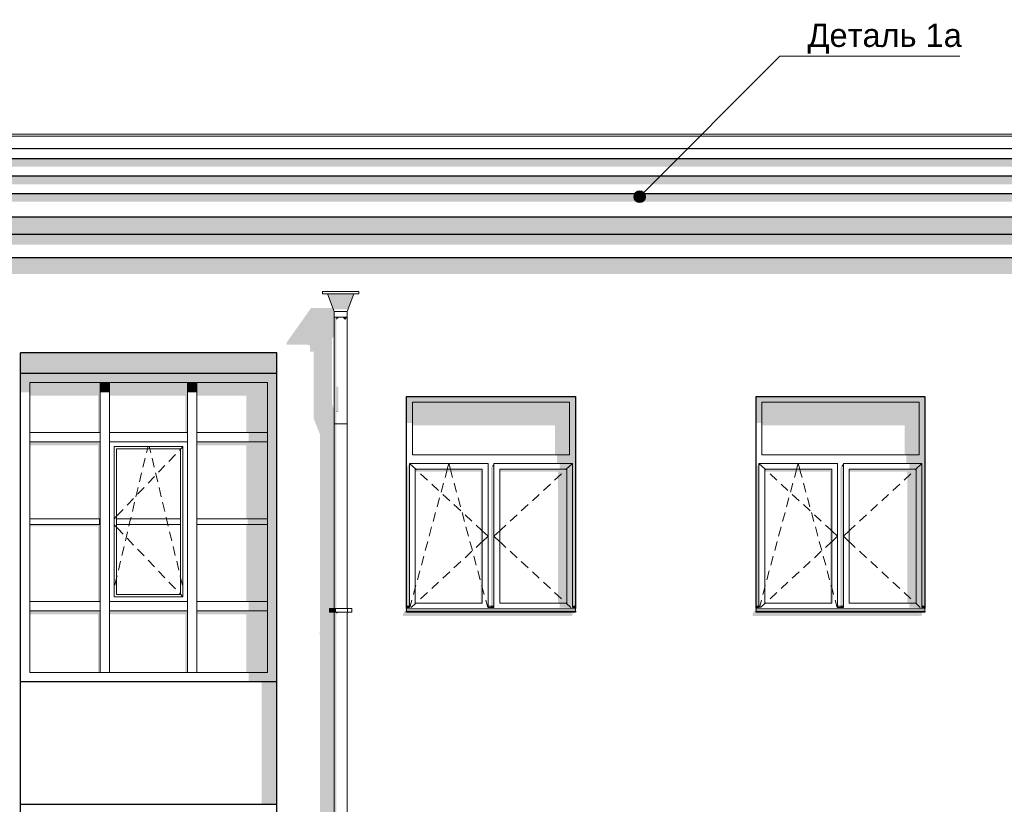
# Model space of a CAD drawing. Header units: millimetres. Extents: x -95523 to 190468, y -7401 to 17692.
# Tile 58 of 139: x -11184 to -2730, y 6750 to 13483. Entities that reach past the tile are written whole.
import ezdxf

# ---------------------------------------------------------------- set-up
doc = ezdxf.new("R2010")
doc.units = ezdxf.units.MM
doc.header["$MEASUREMENT"] = 0
doc.set_wipeout_variables(frame=1)
doc.linetypes.add('Wipeout_Contour', pattern=[1000, 0, -1000])
for name, color, linetype, lineweight in [('Р_Фасад в осях 1-24_2_1 Молдинги_Ном._пера__2', 8, 'Continuous', 15), ('Р_Фасад в осях 1-24_2_1 Молдинги_Ном._пера__21', 7, 'Continuous', 30), ('Р_Фасад в осях 1-24_2_Аннотация - Выносная Надпись.Фасад фрагмент_Ном._пера__1', 7, 'Continuous', 15), ('Р_Фасад в осях 1-24_2_Конструктив - Навесные Стены_Ном._пера__1', 7, 'Continuous', 15), ('Р_Фасад в осях 1-24_2_Конструктив - Навесные Стены_Ном._пера__2', 8, 'Continuous', 15), ('Р_Фасад в осях 1-24_2_Конструктив - Стены Несущие_Ном._пера__1', 7, 'Continuous', 15), ('Р_Фасад в осях 1-24_2_Конструктив - Стены Несущие_Ном._пера__2', 8, 'Continuous', 15), ('Р_Фасад в осях 1-24_2_Конструктив - Стены Несущие_Ном._пера__21', 7, 'Continuous', 30), ('Р_Фасад в осях 1-24_2_Новый_1 ВОДОСТОК_Ном._пера__141', 7, 'Continuous', 20), ('Р_Фасад в осях 1-24_2_Новый_1 ВОДОСТОК_Ном._пера__2', 8, 'Continuous', 15), ('Р_Фасад в осях 1-24_2_Новый_1_Конструктив-парапет_Ном._пера__2', 8, 'Continuous', 15), ('Р_Фасад в осях 1-24_2_Новый_1_Конструктив-парапет_Ном._пера__21', 7, 'Continuous', 30), ('Р_Фасад в осях 1-24_2_Новый_Фартук парапета_Ном._пера__1', 7, 'Continuous', 15), ('Р_Фасад в осях 1-24_2_Фартук парапета_Ном._пера__1', 7, 'Continuous', 15)]:
    doc.layers.add(name, color=color, linetype=linetype, lineweight=lineweight)
doc.layers.add('Р_Фасад в осях 1-24_2_Аннотация - Выносная Надпись.Фасад фрагмент', color=7, linetype='Continuous')
doc.layers.add('Р_Фасад в осях 1-24_2_Конструктив - Навесные Стены_Ном._пера__87', color=7, linetype='Continuous', lineweight=20, true_color=0x6a6a6a)
doc.styles.add('СГЕНЕРИР_СТИЛЬ_1', font='arial.ttf')

msp = doc.modelspace()

# ---------------------------------------------------------------- hatches: boundary and pattern name
at = {"layer": 'Р_Фасад в осях 1-24_2_1 Молдинги_Ном._пера__2', "linetype": 'Continuous', "lineweight": 0, "true_color": 0x3f3f3f}
for points in [[(-19389.5, 12292.5), (-19358.1, 12292.5), (-19346.7, 12300.5), (-19346.7, 12360.4), (-13527.5, 12360.5), (-13525.3, 12364.4), (14965.5, 12364.5), (14914.6, 12292.5), (15061.8, 12292.5), (15061.8, 12377.2), (15052.8, 12377.2), (15052.8, 12386.3), (15052.8, 12377.2), (-13710.8, 12377.2), (-13710.8, 12401.4), (-19330.9, 12401.4)], [(-14775.1, 12221.8), (14864.6, 12221.8), (14808.5, 12142.5), (15111.8, 12142.5), (15111.8, 12292.5), (-14748.2, 12292.5)], [(15161.8, 12142.5), (-14797.2, 12142.5), (-14797.2, 12071.8), (14758.5, 12071.8), (14702.4, 11992.5), (15161.8, 11992.5)], [(-14797.2, 11992.5), (-14797.2, 11921.8), (14652.4, 11921.8), (14561, 11792.5), (15211.8, 11792.5), (15211.8, 11992.5)], [(-14797.2, 11792.5), (-14797.2, 11642.5), (15331.8, 11642.5), (15331.8, 11792.5)], [(-14797.2, 11642.5), (-14797.2, 11552.1), (14391, 11552.1), (14313.5, 11442.5), (15381.8, 11442.5), (15381.8, 11642.5)]]:
    msp.add_hatch(color=250, dxfattribs=at).paths.add_polyline_path(points)
at = {"layer": 'Р_Фасад в осях 1-24_2_Аннотация - Выносная Надпись.Фасад фрагмент', "linetype": 'Continuous', "lineweight": 0, "true_color": 0x000000}
msp.add_hatch(color=18, dxfattribs=at).paths.add_polyline_path([(-5911.1, 11964.6), (-5907.3, 11945.4), (-5896.5, 11929.2), (-5880.3, 11918.4), (-5861.1, 11914.6), (-5842, 11918.4), (-5825.8, 11929.2), (-5814.9, 11945.4), (-5811.1, 11964.6), (-5814.9, 11983.7), (-5825.8, 11999.9), (-5842, 12010.8), (-5861.1, 12014.6), (-5880.3, 12010.8), (-5896.5, 11999.9), (-5907.3, 11983.7)])
at = {"layer": 'Р_Фасад в осях 1-24_2_Конструктив - Навесные Стены_Ном._пера__2', "linetype": 'Continuous', "lineweight": 0, "true_color": 0x3f3f3f}
for points in [[(-11177.2, 10450), (-11097.2, 10370), (-10452.2, 10370), (-10452.2, 10450)], [(-11177.2, 10450), (-11177.2, 10284.6), (-11097.2, 10284.6), (-11097.2, 10370)], [(-10452.2, 10370), (-9702.2, 10370), (-9702.2, 10450), (-10452.2, 10450)], [(-9702.2, 10370), (-9057.2, 10370), (-8977.2, 10450), (-9702.2, 10450)], [(-9057.2, 9900), (-8977.2, 9900), (-8977.2, 10450), (-9057.2, 10370)], [(-11097.2, 10256.3), (-10512.2, 10256.3), (-10512.2, 9940), (-10492.2, 9940), (-10492.2, 10370), (-11097.2, 10370)], [(-10412.2, 10370), (-10492.2, 10370), (-10492.2, 10284.6), (-10412.2, 10284.6)], [(-9742.2, 10370), (-10412.2, 10370), (-10412.2, 10256.3), (-9762.2, 10256.3), (-9762.2, 9940), (-9742.2, 9940)], [(-9742.2, 10284.6), (-9662.2, 10284.6), (-9662.2, 10370), (-9742.2, 10370)], [(-9057.2, 10370), (-9662.2, 10370), (-9662.2, 10256.3), (-9237.2, 10256.3), (-9237.2, 9940), (-9057.2, 9940)], [(-9057.2, 9940), (-9217.2, 9940), (-9217.2, 9860), (-9057.2, 9860)], [(-9057.2, 8450), (-8977.2, 8450), (-8977.2, 9900), (-9057.2, 9900)], [(-11097.2, 9860), (-11097.2, 9831.7), (-10512.2, 9831.7), (-10512.2, 9200), (-10492.2, 9200), (-10492.2, 9860)], [(-9662.2, 9860), (-9662.2, 9831.7), (-9237.2, 9831.7), (-9237.2, 9200), (-9057.2, 9200), (-9057.2, 9860)], [(-10492.2, 9150), (-11097.2, 9150), (-11097.2, 9135.9), (-10512.2, 9135.9), (-10512.2, 8490), (-10492.2, 8490)], [(-10502.2, 9200), (-10502.2, 9150), (-10492.2, 9150), (-10492.2, 9200)], [(-9237.2, 8490), (-9057.2, 8490), (-9057.2, 9150), (-9237.2, 9150)], [(-9227.2, 9200), (-9227.2, 9150), (-9057.2, 9150), (-9057.2, 9200)], [(-9057.2, 8490), (-9217.2, 8490), (-9217.2, 8410), (-9057.2, 8410)], [(-11097.2, 8410), (-11097.2, 8381.7), (-10512.2, 8381.7), (-10512.2, 7880), (-10492.2, 7880), (-10492.2, 8410)], [(-10412.2, 8381.7), (-9762.2, 8381.7), (-9762.2, 7880), (-9742.2, 7880), (-9742.2, 8410), (-10412.2, 8410)], [(-9662.2, 8410), (-9662.2, 8381.7), (-9237.2, 8381.7), (-9237.2, 7880), (-9057.2, 7880), (-9057.2, 8410)], [(-8977.2, 7800), (-8977.2, 8450), (-9057.2, 8450), (-9057.2, 7880)], [(-9057.2, 7880), (-9217.2, 7880), (-9217.2, 7800), (-8977.2, 7800)]]:
    msp.add_hatch(color=250, dxfattribs=at).paths.add_polyline_path(points)
at = {"layer": 'Р_Фасад в осях 1-24_2_Конструктив - Стены Несущие_Ном._пера__2', "linetype": 'Continuous', "lineweight": 0, "true_color": 0x3f3f3f}
for points in [[(-8766.7, 10890), (-8891.6, 10713.3), (-8891.6, 10693.3), (-8705.8, 10693.3), (-8691.6, 10684.7), (-8691.6, 10634.7), (-8659.4, 10634.7), (-8659.4, 10062.3), (-8653.5, 10044), (-8604.4, 9921.9), (-8604.4, 8245.2), (-8607.4, 8232.7), (-8607.4, 8202.7), (-8604.4, 8194.4), (-8604.4, 7550), (-8482.8, 7550), (-8482.8, 8399.6), (-8522.8, 8399.6), (-8522.8, 8429.6), (-8482.8, 8429.6), (-8482.8, 10133.5), (-8503.9, 10185.8), (-8503.9, 10744.7), (-8482.8, 10774.4), (-8482.8, 10890)], [(-8977.2, 10450), (-8977.2, 10624), (-11177.2, 10624), (-11177.2, 10450)], [(-7862.2, 10200), (-7812.2, 10200), (-6462.2, 10200), (-6412.2, 10200), (-6412.2, 10250), (-7862.2, 10250)], [(-3412.2, 10250), (-4862.2, 10250), (-4862.2, 10200), (-4812.2, 10200), (-3462.2, 10200), (-3412.2, 10200)], [(-7862.2, 10200), (-7862.2, 10023.7), (-7812.2, 10023.7), (-7812.2, 10200)], [(-7812.2, 10002.5), (-6587.2, 10002.5), (-6587.2, 9750), (-6462.2, 9750), (-6462.2, 10200), (-7812.2, 10200)], [(-6437.2, 9675), (-6437.2, 8450), (-6412.2, 8450), (-6412.2, 10200), (-6462.2, 10200), (-6462.2, 9750), (-6462.2, 9675)], [(-4862.2, 10200), (-4862.2, 10023.7), (-4812.2, 10023.7), (-4812.2, 10200)], [(-4812.2, 10002.5), (-3587.2, 10002.5), (-3587.2, 9750), (-3462.2, 9750), (-3462.2, 10200), (-4812.2, 10200)], [(-3437.2, 9675), (-3437.2, 8450), (-3412.2, 8450), (-3412.2, 10200), (-3462.2, 10200), (-3462.2, 9750), (-3462.2, 9675)], [(-6462.2, 9750), (-6572.2, 9750), (-6572.2, 9675), (-6462.2, 9675)], [(-3462.2, 9750), (-3572.2, 9750), (-3572.2, 9675), (-3462.2, 9675)], [(-7862.2, 8450), (-7837.2, 8450), (-7837.2, 9675), (-7862.2, 9639.6)], [(-7129.9, 9650), (-7137.2, 9639.6), (-7137.2, 8450), (-7112.2, 8450), (-7112.2, 9650)], [(-7129.9, 9650), (-7112.2, 9650), (-7112.2, 9675)], [(-6547.2, 9625), (-6437.2, 9625), (-6437.2, 9675), (-6547.2, 9675)], [(-4837.2, 9675), (-4862.2, 9639.6), (-4862.2, 8450), (-4837.2, 8450)], [(-4129.9, 9650), (-4137.2, 9639.6), (-4137.2, 8450), (-4112.2, 8450), (-4112.2, 9650)], [(-4129.9, 9650), (-4112.2, 9650), (-4112.2, 9675)], [(-3547.2, 9625), (-3437.2, 9625), (-3437.2, 9675), (-3547.2, 9675)], [(-7787.2, 9625), (-7787.2, 9603.8), (-7227.2, 9603.8), (-7227.2, 8475), (-7212.2, 8475), (-7212.2, 9625)], [(-7062.2, 9603.8), (-6562.2, 9603.8), (-6562.2, 8475), (-6487.2, 8475), (-6487.2, 9625), (-7062.2, 9625)], [(-6487.2, 8475), (-6437.2, 8475), (-6437.2, 9625), (-6487.2, 9625)], [(-4212.2, 9625), (-4787.2, 9625), (-4787.2, 9603.8), (-4227.2, 9603.8), (-4227.2, 8475), (-4212.2, 8475)], [(-3487.2, 9625), (-4062.2, 9625), (-4062.2, 9603.8), (-3562.2, 9603.8), (-3562.2, 8475), (-3487.2, 8475)], [(-3487.2, 8475), (-3437.2, 8475), (-3437.2, 9625), (-3487.2, 9625)], [(-6547.2, 8475), (-6547.2, 8438.5), (-6437.2, 8438.5), (-6437.2, 8475)], [(-3437.2, 8475), (-3547.2, 8475), (-3547.2, 8438.5), (-3437.2, 8438.5)], [(-7892.2, 8365.7), (-6442.2, 8365.7), (-6432.2, 8389.8), (-6439.4, 8389.8), (-6432.5, 8400), (-7862.2, 8400), (-7862.2, 8430), (-7892.2, 8385.7)], [(-7862.2, 8400), (-6412.2, 8400), (-6412.2, 8408.1), (-7862.2, 8408.1)], [(-7861.2, 8440), (-7837.2, 8440), (-7837.2, 8450), (-7861.2, 8450)], [(-7837.2, 8440), (-7861.2, 8440), (-7837.2, 8438.5)], [(-7136.2, 8440), (-7112.2, 8440), (-7112.2, 8450), (-7136.2, 8450)], [(-7112.2, 8440), (-7136.2, 8440), (-7112.2, 8438.5)], [(-6412.2, 8430), (-6412.2, 8440), (-6437.2, 8440), (-6437.2, 8438.5), (-6547.2, 8438.5)], [(-6437.2, 8450), (-6437.2, 8440), (-6412.2, 8440), (-6412.2, 8450)], [(-4892.2, 8365.7), (-3442.2, 8365.7), (-3432.2, 8389.8), (-3439.4, 8389.8), (-3432.5, 8400), (-4862.2, 8400), (-4862.2, 8430), (-4892.2, 8385.7)], [(-4862.2, 8408.1), (-4862.2, 8400), (-3412.2, 8400), (-3412.2, 8408.1)], [(-4837.2, 8450), (-4861.2, 8450), (-4861.2, 8440), (-4837.2, 8440)], [(-4837.2, 8440), (-4861.2, 8440), (-4837.2, 8438.5)], [(-4112.2, 8450), (-4136.2, 8450), (-4136.2, 8440), (-4112.2, 8440)], [(-4112.2, 8438.5), (-4112.2, 8440), (-4136.2, 8440)], [(-3412.2, 8430), (-3412.2, 8440), (-3437.2, 8440), (-3437.2, 8438.5), (-3547.2, 8438.5)], [(-3437.2, 8440), (-3412.2, 8440), (-3412.2, 8450), (-3437.2, 8450)], [(-9107.2, 7800), (-9107.2, 7550), (-8977.2, 7550), (-8977.2, 7800)], [(-8977.2, 7550), (-9107.2, 7550), (-9107.2, 6750), (-8977.2, 6750)], [(-8607.4, 4232.7), (-8607.4, 4202.7), (-8604.4, 4194.4), (-8604.4, 3850), (-8482.8, 3850), (-8482.8, 4399.6), (-8522.8, 4399.6), (-8522.8, 4429.6), (-8482.8, 4429.6), (-8482.8, 6399.6), (-8522.8, 6399.6), (-8522.8, 6429.6), (-8482.8, 6429.6), (-8482.8, 7550), (-8604.4, 7550), (-8604.4, 6245.2), (-8607.4, 6232.7), (-8607.4, 6202.7), (-8604.4, 6194.4), (-8604.4, 4245.2)]]:
    msp.add_hatch(color=250, dxfattribs=at).paths.add_polyline_path(points)
at = {"layer": 'Р_Фасад в осях 1-24_2_Новый_1 ВОДОСТОК_Ном._пера__2', "linetype": 'Continuous', "lineweight": 0, "true_color": 0x3f3f3f}
for points in [[(-8315.7, 11130), (-8540, 11130), (-8489.9, 10998.6), (-8365.7, 10998.6)], [(-8482.8, 10339.8), (-8478.6, 10337.1), (-8478.6, 10930), (-8482.8, 10930)], [(-8478.6, 10930), (-8478.6, 10337.1), (-8466.7, 10334.9), (-8466.7, 10930)], [(-8448.9, 10930), (-8466.7, 10930), (-8466.7, 10907.2), (-8448.9, 10924.1)], [(-8448.9, 10930), (-8448.9, 10924.1), (-8427.8, 10930)], [(-8427.8, 10930), (-8406.8, 10924.1), (-8406.8, 10930)], [(-8406.8, 10930), (-8406.8, 10924.1), (-8388.9, 10907.2), (-8388.9, 10930)], [(-8388.9, 10907.2), (-8377, 10924.1), (-8377, 10930), (-8388.9, 10930)], [(-8372.8, 10930), (-8377, 10930), (-8377, 10924.1)], [(-8482.8, 10339.8), (-8482.8, 10125.2), (-8478.6, 10122.5), (-8478.6, 10337.1)], [(-8466.7, 10334.9), (-8478.6, 10337.1), (-8478.6, 10122.5), (-8466.7, 10120.3)], [(-8448.9, 10333.4), (-8466.7, 10334.9), (-8466.7, 10120.3), (-8448.9, 10118.7)], [(-8482.8, 10125.2), (-8482.8, 10015.2), (-8478.6, 10015.2), (-8478.6, 10122.5)], [(-8478.6, 10122.5), (-8478.6, 10015.2), (-8466.7, 10015.2), (-8466.7, 10120.3)], [(-8466.7, 10120.3), (-8466.7, 10116.6), (-8448.9, 10118.7)], [(-8478.6, 10015.2), (-8482.8, 10015.2), (-8482.8, 8429.6), (-8478.6, 8429.6)], [(-8478.6, 8429.6), (-8466.7, 8429.6), (-8466.7, 10015.2), (-8478.6, 10015.2)], [(-8484.8, 8399.6), (-8484.8, 8429.6), (-8522.8, 8429.6), (-8522.8, 8399.6)], [(-8480.5, 8399.6), (-8480.5, 8429.6), (-8484.8, 8429.6), (-8484.8, 8399.6)], [(-8482.8, 6429.6), (-8478.6, 6429.6), (-8478.6, 8399.6), (-8482.8, 8399.6)], [(-8468.1, 8399.6), (-8468.1, 8429.6), (-8480.5, 8429.6), (-8480.5, 8399.6)], [(-8478.6, 8399.6), (-8478.6, 6429.6), (-8466.7, 6429.6), (-8466.7, 8399.6)], [(-8448.9, 8399.6), (-8466.7, 8399.6), (-8466.7, 8389.2), (-8457.1, 8389.2), (-8448.9, 8395.9)], [(-8427.8, 8399.6), (-8448.9, 8399.6), (-8448.9, 8395.9), (-8430.4, 8395.9), (-8427.8, 8397.2)], [(-8406.8, 8399.6), (-8427.8, 8399.6), (-8427.8, 8397.2), (-8407.8, 8397.2), (-8406.8, 8397.5)], [(-8406.8, 8397.5), (-8389, 8397.5), (-8388.9, 8399.6), (-8406.8, 8399.6)], [(-8377, 8399.6), (-8388.9, 8399.6), (-8388.9, 8397.6), (-8377, 8397.6)], [(-8372.8, 8399.6), (-8377, 8399.6), (-8377, 8397.6), (-8372.8, 8397.3)]]:
    msp.add_hatch(color=250, dxfattribs=at).paths.add_polyline_path(points)
at = {"layer": 'Р_Фасад в осях 1-24_2_Новый_1_Конструктив-парапет_Ном._пера__2', "linetype": 'Continuous', "lineweight": 0, "true_color": 0x3f3f3f}
for points in [[(-14177.2, 11442.5), (-14177.2, 11299.7), (-8977.2, 11299.7), (-8977.2, 11442.5)], [(-8977.2, 11442.5), (-8977.2, 11299.6), (14212.5, 11299.7), (13922.8, 10890), (15047.8, 10890), (15047.8, 10980), (14990.7, 11130), (14947.8, 11130), (14947.8, 11150), (15392.4, 11150), (15392.4, 10890), (15482.8, 10890), (15482.8, 11442.5)], [(-8766.7, 10890), (-8482.8, 10890), (-8482.8, 10980), (-8494.3, 11010.2), (-8681.6, 11010.2)]]:
    msp.add_hatch(color=250, dxfattribs=at).paths.add_polyline_path(points)

# ---------------------------------------------------------------- linework, layer by layer
at = {"layer": 'Р_Фасад в осях 1-24_2_1 Молдинги_Ном._пера__21', "color": 7, "linetype": 'Continuous', "lineweight": 30}
for p, q in [((-14748.2, 12292.5), (15061.8, 12292.5)), ((-14797.2, 12142.5), (15111.8, 12142.5)), ((-14797.3, 11992.5), (15161.8, 11992.5)), ((-14797.2, 11792.5), (15211.8, 11792.5)), ((-14797.2, 11642.5), (15331.8, 11642.5)), ((-14797.2, 11442.5), (15381.8, 11442.5))]:
    msp.add_line(p, q, dxfattribs=at)
at = {"layer": 'Р_Фасад в осях 1-24_2_Аннотация - Выносная Надпись.Фасад фрагмент_Ном._пера__1', "color": 7, "linetype": 'Continuous', "lineweight": 15}
msp.add_line((-5825.8, 11999.9), (-4656.6, 13169.1), dxfattribs=at)
msp.add_circle((-5861.1, 11964.6), 50, dxfattribs=at)
at = {"layer": 'Р_Фасад в осях 1-24_2_Конструктив - Навесные Стены_Ном._пера__1', "color": 7, "linetype": 'Continuous', "lineweight": 15}
for p, q in [((-10492.2, 9940), (-10492.2, 10370)), ((-10492.2, 10370), (-10412.2, 10370)), ((-10412.2, 9940), (-10412.2, 10370)), ((-9742.2, 9940), (-9742.2, 10370)), ((-9742.2, 10370), (-9662.2, 10370)), ((-9662.2, 9940), (-9662.2, 10370)), ((-10492.2, 9900), (-10492.2, 9940)), ((-10412.2, 9900), (-10412.2, 9940)), ((-9742.2, 9900), (-9742.2, 9940)), ((-9662.2, 9900), (-9662.2, 9940)), ((-10492.2, 8490), (-10492.2, 9860)), ((-10412.2, 8490), (-10412.2, 9860)), ((-10372.2, 9820), (-10372.2, 8530)), ((-9782.2, 9820), (-10372.2, 9820)), ((-10087.9, 9800), (-10083.2, 9820)), ((-10066.4, 9800), (-10071.2, 9820)), ((-9782.2, 9818.8), (-9802.2, 9797.9)), ((-9782.2, 8530), (-9782.2, 9820)), ((-9742.2, 8450), (-9742.2, 9860)), ((-9662.2, 8490), (-9662.2, 9860)), ((-9802.2, 9800), (-10352.2, 9800)), ((-10352.2, 9800), (-10352.2, 9200)), ((-10095.8, 9767.2), (-10087.9, 9800)), ((-10058.6, 9767.2), (-10066.4, 9800)), ((-9847, 9751), (-9902.2, 9693.1)), ((-9802.2, 9797.9), (-9812.4, 9787.2)), ((-9802.2, 9200), (-9802.2, 9800)), ((-10125.4, 9643), (-10106.8, 9720.8)), ((-10028.9, 9643), (-10047.5, 9720.8)), ((-9936.8, 9657), (-9992, 9599.1)), ((-10155.6, 9516.6), (-10137, 9594.4)), ((-10026.6, 9563), (-10081.8, 9505.1)), ((-9998.7, 9516.6), (-10017.3, 9594.4)), ((-10116.4, 9469), (-10171.6, 9411.1)), ((-10185.8, 9390.1), (-10167.2, 9467.9)), ((-9968.6, 9390.1), (-9987.1, 9467.9)), ((-10206.2, 9375), (-10261.4, 9317.1)), ((-10216, 9263.7), (-10197.4, 9341.5)), ((-9938.4, 9263.7), (-9956.9, 9341.5)), ((-10352.2, 9222.1), (-10372.2, 9201.2)), ((-10341.9, 9232.8), (-10352.2, 9222.1)), ((-10296, 9281), (-10341.9, 9232.8)), ((-10231.2, 9200), (-10227.6, 9215)), ((-9923.2, 9200), (-9926.7, 9215)), ((-11097.2, 9200), (-10492.2, 9200)), ((-10492.2, 9150), (-11097.2, 9150)), ((-10352.2, 9127.9), (-10372.2, 9148.8)), ((-10352.2, 9150), (-10352.2, 9200)), ((-10352.2, 9200), (-9802.2, 9200)), ((-9802.2, 9150), (-10352.2, 9150)), ((-10352.2, 9150), (-10352.2, 8550)), ((-10246.2, 9137.2), (-10243.2, 9150)), ((-10243.2, 9150), (-10231.2, 9200)), ((-9911.2, 9150), (-9923.2, 9200)), ((-9908.2, 9137.2), (-9911.2, 9150)), ((-9802.2, 9200), (-9802.2, 9150)), ((-9802.2, 8550), (-9802.2, 9150)), ((-9662.2, 9200), (-9057.2, 9200)), ((-9057.2, 9150), (-9662.2, 9150)), ((-10341.9, 9117.2), (-10352.2, 9127.9)), ((-10296, 9069), (-10341.9, 9117.2)), ((-10276.4, 9010.8), (-10257.8, 9088.6)), ((-9878, 9010.8), (-9896.5, 9088.6)), ((-10306.6, 8884.3), (-10288, 8962.1)), ((-10206.2, 8975), (-10261.4, 9032.9)), ((-9847.8, 8884.3), (-9866.4, 8962.1)), ((-10116.4, 8881), (-10171.6, 8938.9)), ((-10336.8, 8757.9), (-10318.2, 8835.7)), ((-10026.6, 8787), (-10081.8, 8844.9)), ((-9817.6, 8757.9), (-9836.2, 8835.7)), ((-10352.2, 8693.4), (-10348.4, 8709.3)), ((-9936.8, 8693), (-9992, 8750.9)), ((-9802.2, 8693.4), (-9806, 8709.3)), ((-10367, 8631.4), (-10352.2, 8693.4)), ((-9847, 8599), (-9902.2, 8656.9)), ((-9787.4, 8631.4), (-9802.2, 8693.4)), ((-10352.2, 8550), (-9802.2, 8550)), ((-9802.2, 8552.1), (-9812.4, 8562.8)), ((-9782.2, 8531.2), (-9802.2, 8552.1)), ((-10492.2, 8450), (-10492.2, 8490)), ((-10412.2, 8450), (-10412.2, 8490)), ((-10372.2, 8530), (-9782.2, 8530)), ((-9662.2, 8450), (-9662.2, 8490)), ((-10492.2, 7880), (-10492.2, 8410)), ((-10412.2, 7880), (-10412.2, 8410)), ((-9742.2, 7880), (-9742.2, 8410)), ((-9662.2, 7880), (-9662.2, 8410)), ((-10412.2, 7880), (-10492.2, 7880)), ((-9662.2, 7880), (-9742.2, 7880))]:
    msp.add_line(p, q, dxfattribs=at)
at = {"layer": 'Р_Фасад в осях 1-24_2_Конструктив - Навесные Стены_Ном._пера__87', "color": 251, "linetype": 'Continuous', "lineweight": 20, "true_color": 0x6a6a6a}
for p, q in [((-11097.2, 10370), (-10492.2, 10370)), ((-11097.2, 9940), (-11097.2, 10370)), ((-10412.2, 10370), (-9742.2, 10370)), ((-9662.2, 10370), (-9057.2, 10370)), ((-9057.2, 9940), (-9057.2, 10370)), ((-10492.2, 9940), (-11097.2, 9940)), ((-11097.2, 9900), (-11097.2, 9940)), ((-11097.2, 9860), (-11097.2, 9900)), ((-10492.2, 9900), (-10492.2, 9860)), ((-9742.2, 9940), (-10412.2, 9940)), ((-10412.2, 9860), (-10412.2, 9900)), ((-9742.2, 9900), (-9742.2, 9860)), ((-9057.2, 9940), (-9662.2, 9940)), ((-9662.2, 9860), (-9662.2, 9900)), ((-9057.2, 9940), (-9057.2, 9860)), ((-11097.2, 8490), (-11097.2, 9860)), ((-10492.2, 9860), (-11097.2, 9860)), ((-9742.2, 9860), (-10412.2, 9860)), ((-9057.2, 9860), (-9662.2, 9860)), ((-9057.2, 8490), (-9057.2, 9860)), ((-10492.2, 8490), (-11097.2, 8490)), ((-11097.2, 8410), (-11097.2, 8490)), ((-9742.2, 8490), (-10412.2, 8490)), ((-9057.2, 8490), (-9662.2, 8490)), ((-9057.2, 8490), (-9057.2, 8410)), ((-11097.2, 7880), (-11097.2, 8410)), ((-10492.2, 8410), (-11097.2, 8410)), ((-10492.2, 8450), (-10492.2, 8410)), ((-10412.2, 8410), (-10412.2, 8450)), ((-9742.2, 8410), (-10412.2, 8410)), ((-9742.2, 8450), (-9742.2, 8410)), ((-9662.2, 8410), (-9662.2, 8450)), ((-9057.2, 8410), (-9662.2, 8410)), ((-9057.2, 7880), (-9057.2, 8410)), ((-10492.2, 7880), (-11097.2, 7880)), ((-9742.2, 7880), (-10412.2, 7880)), ((-9057.2, 7880), (-9662.2, 7880))]:
    msp.add_line(p, q, dxfattribs=at)
at = {"layer": 'Р_Фасад в осях 1-24_2_Конструктив - Стены Несущие_Ном._пера__1', "color": 7, "linetype": 'Continuous', "lineweight": 15}
for p, q in [((-7812.2, 9750), (-7812.2, 10200)), ((-7812.2, 10200), (-6462.2, 10200)), ((-6462.2, 10200), (-6462.2, 9750)), ((-4812.2, 9750), (-4812.2, 10200)), ((-4812.2, 10200), (-3462.2, 10200)), ((-3462.2, 10200), (-3462.2, 9750)), ((-6462.2, 9750), (-7812.2, 9750)), ((-3462.2, 9750), (-4812.2, 9750)), ((-7837.2, 9675), (-7837.2, 9625)), ((-7162.2, 9675), (-7837.2, 9675)), ((-7837.2, 9675), (-7783.2, 9625)), ((-7513.2, 9625), (-7499.7, 9675)), ((-7486.2, 9625), (-7499.7, 9675)), ((-7162.2, 9625), (-7162.2, 9675)), ((-7112.2, 9675), (-7112.2, 9625)), ((-6437.2, 9675), (-7112.2, 9675)), ((-6437.2, 9675), (-6491.2, 9625)), ((-6437.2, 9625), (-6437.2, 9675)), ((-4837.2, 9675), (-4837.2, 9625)), ((-4162.2, 9675), (-4837.2, 9675)), ((-4837.2, 9675), (-4783.2, 9625)), ((-4513.2, 9625), (-4499.7, 9675)), ((-4486.2, 9625), (-4499.7, 9675)), ((-4162.2, 9625), (-4162.2, 9675)), ((-4112.2, 9675), (-4112.2, 9625)), ((-3437.2, 9675), (-4112.2, 9675)), ((-3437.2, 9675), (-3491.2, 9625)), ((-3437.2, 9625), (-3437.2, 9675)), ((-7837.2, 9625), (-7837.2, 8475)), ((-7787.2, 8475), (-7787.2, 9625)), ((-7787.2, 9625), (-7212.2, 9625)), ((-7783.2, 9625), (-7778.5, 9620.6)), ((-7741.8, 9586.7), (-7683.1, 9532.3)), ((-7532.2, 9554.6), (-7520.5, 9597.8)), ((-7520.5, 9597.8), (-7513.2, 9625)), ((-7478.8, 9597.8), (-7486.2, 9625)), ((-7467.2, 9554.6), (-7478.8, 9597.8)), ((-7212.2, 9625), (-7212.2, 8475)), ((-7162.2, 8475), (-7162.2, 9625)), ((-7112.2, 9625), (-7112.2, 8475)), ((-7062.2, 8475), (-7062.2, 9625)), ((-7062.2, 9625), (-6487.2, 9625)), ((-6532.6, 9586.7), (-6591.3, 9532.3)), ((-6491.2, 9625), (-6495.9, 9620.6)), ((-6487.2, 9625), (-6487.2, 8475)), ((-6437.2, 8475), (-6437.2, 9625)), ((-4837.2, 9625), (-4837.2, 8475)), ((-4787.2, 8475), (-4787.2, 9625)), ((-4787.2, 9625), (-4212.2, 9625)), ((-4783.2, 9625), (-4778.5, 9620.6)), ((-4741.8, 9586.7), (-4683.1, 9532.3)), ((-4532.2, 9554.6), (-4520.5, 9597.8)), ((-4520.5, 9597.8), (-4513.2, 9625)), ((-4478.8, 9597.8), (-4486.2, 9625)), ((-4467.2, 9554.6), (-4478.8, 9597.8)), ((-4212.2, 9625), (-4212.2, 8475)), ((-4162.2, 8475), (-4162.2, 9625)), ((-4112.2, 9625), (-4112.2, 8475)), ((-4062.2, 8475), (-4062.2, 9625)), ((-4062.2, 9625), (-3487.2, 9625)), ((-3532.6, 9586.7), (-3591.3, 9532.3)), ((-3491.2, 9625), (-3495.9, 9620.6)), ((-3487.2, 9625), (-3487.2, 8475)), ((-3437.2, 8475), (-3437.2, 9625)), ((-7646.4, 9498.4), (-7587.7, 9444)), ((-7566.1, 9429), (-7545.2, 9506.3)), ((-7433.3, 9429), (-7454.1, 9506.3)), ((-6628, 9498.4), (-6686.7, 9444)), ((-4646.4, 9498.4), (-4587.7, 9444)), ((-4566.1, 9429), (-4545.2, 9506.3)), ((-4433.3, 9429), (-4454.1, 9506.3)), ((-3628, 9498.4), (-3686.7, 9444)), ((-7551, 9410), (-7492.3, 9355.7)), ((-6723.3, 9410), (-6782, 9355.7)), ((-4551, 9410), (-4492.3, 9355.7)), ((-3723.3, 9410), (-3782, 9355.7)), ((-7600, 9303.5), (-7579.1, 9380.8)), ((-7455.6, 9321.7), (-7396.9, 9267.4)), ((-7399.4, 9303.5), (-7420.2, 9380.8)), ((-6818.7, 9321.7), (-6877.4, 9267.4)), ((-4600, 9303.5), (-4579.1, 9380.8)), ((-4455.6, 9321.7), (-4396.9, 9267.4)), ((-4399.4, 9303.5), (-4420.2, 9380.8)), ((-3818.7, 9321.7), (-3877.4, 9267.4)), ((-7633.9, 9178), (-7613, 9255.3)), ((-7365.5, 9178), (-7386.4, 9255.3)), ((-7360.2, 9233.4), (-7301.5, 9179)), ((-6914.1, 9233.4), (-6972.8, 9179)), ((-4633.9, 9178), (-4613, 9255.3)), ((-4365.5, 9178), (-4386.4, 9255.3)), ((-4360.2, 9233.4), (-4301.5, 9179)), ((-3914.1, 9233.4), (-3972.8, 9179)), ((-7264.8, 9145.1), (-7220.9, 9104.4)), ((-7009.5, 9145.1), (-7053.5, 9104.4)), ((-4264.8, 9145.1), (-4220.9, 9104.4)), ((-4009.5, 9145.1), (-4053.5, 9104.4)), ((-7667.7, 9052.5), (-7646.9, 9129.8)), ((-7331.6, 9052.5), (-7352.5, 9129.8)), ((-7220.9, 9104.4), (-7212.2, 9096.3)), ((-7212.2, 9096.3), (-7162.2, 9050)), ((-7212.2, 9003.7), (-7162.2, 9050)), ((-7062.2, 9096.3), (-7112.2, 9050)), ((-7062.2, 9003.7), (-7112.2, 9050)), ((-7053.5, 9104.4), (-7062.2, 9096.3)), ((-4667.7, 9052.5), (-4646.9, 9129.8)), ((-4331.6, 9052.5), (-4352.5, 9129.8)), ((-4220.9, 9104.4), (-4212.2, 9096.3)), ((-4212.2, 9096.3), (-4162.2, 9050)), ((-4212.2, 9003.7), (-4162.2, 9050)), ((-4062.2, 9096.3), (-4112.2, 9050)), ((-4062.2, 9003.7), (-4112.2, 9050)), ((-4053.5, 9104.4), (-4062.2, 9096.3)), ((-7701.6, 8927), (-7680.8, 9004.3)), ((-7297.7, 8927), (-7318.6, 9004.3)), ((-7264.8, 8954.9), (-7220.9, 8995.6)), ((-7220.9, 8995.6), (-7212.2, 9003.7)), ((-7053.5, 8995.6), (-7062.2, 9003.7)), ((-7009.5, 8954.9), (-7053.5, 8995.6)), ((-4701.6, 8927), (-4680.8, 9004.3)), ((-4297.7, 8927), (-4318.6, 9004.3)), ((-4264.8, 8954.9), (-4220.9, 8995.6)), ((-4220.9, 8995.6), (-4212.2, 9003.7)), ((-4053.5, 8995.6), (-4062.2, 9003.7)), ((-4009.5, 8954.9), (-4053.5, 8995.6)), ((-7735.5, 8801.5), (-7714.7, 8878.8)), ((-7360.2, 8866.6), (-7301.5, 8921)), ((-7263.8, 8801.5), (-7284.7, 8878.8)), ((-6914.1, 8866.6), (-6972.8, 8921)), ((-4735.5, 8801.5), (-4714.7, 8878.8)), ((-4360.2, 8866.6), (-4301.5, 8921)), ((-4263.8, 8801.5), (-4284.7, 8878.8)), ((-3914.1, 8866.6), (-3972.8, 8921)), ((-7455.6, 8778.3), (-7396.9, 8832.6)), ((-6818.7, 8778.3), (-6877.4, 8832.6)), ((-4455.6, 8778.3), (-4396.9, 8832.6)), ((-3818.7, 8778.3), (-3877.4, 8832.6)), ((-7769.4, 8676), (-7748.6, 8753.2)), ((-7551, 8690), (-7492.3, 8744.3)), ((-7230, 8676), (-7250.8, 8753.2)), ((-6723.3, 8690), (-6782, 8744.3)), ((-4769.4, 8676), (-4748.6, 8753.2)), ((-4551, 8690), (-4492.3, 8744.3)), ((-4230, 8676), (-4250.8, 8753.2)), ((-3723.3, 8690), (-3782, 8744.3)), ((-7787.2, 8610.2), (-7782.4, 8627.7)), ((-7646.4, 8601.6), (-7587.7, 8656)), ((-7212.2, 8610.2), (-7216.9, 8627.7)), ((-6628, 8601.6), (-6686.7, 8656)), ((-4787.2, 8610.2), (-4782.4, 8627.7)), ((-4646.4, 8601.6), (-4587.7, 8656)), ((-4212.2, 8610.2), (-4216.9, 8627.7)), ((-3628, 8601.6), (-3686.7, 8656)), ((-7803.3, 8550.5), (-7787.2, 8610.2)), ((-7741.8, 8513.3), (-7683.1, 8567.7)), ((-7196.1, 8550.5), (-7212.2, 8610.2)), ((-6532.6, 8513.3), (-6591.3, 8567.7)), ((-4803.3, 8550.5), (-4787.2, 8610.2)), ((-4741.8, 8513.3), (-4683.1, 8567.7)), ((-4196.1, 8550.5), (-4212.2, 8610.2)), ((-3532.6, 8513.3), (-3591.3, 8567.7)), ((-7837.2, 8475), (-7837.2, 8438.5)), ((-7833.5, 8438.5), (-7816.3, 8502.2)), ((-7822.6, 8438.5), (-7783.2, 8475)), ((-7212.2, 8475), (-7787.2, 8475)), ((-7783.2, 8475), (-7778.5, 8479.4)), ((-7165.8, 8438.5), (-7183, 8502.2)), ((-7162.2, 8438.5), (-7162.2, 8475)), ((-7112.2, 8475), (-7112.2, 8438.5)), ((-6487.2, 8475), (-7062.2, 8475)), ((-6491.2, 8475), (-6495.9, 8479.4)), ((-6451.8, 8438.5), (-6491.2, 8475)), ((-6437.2, 8438.5), (-6437.2, 8475)), ((-4837.2, 8475), (-4837.2, 8438.5)), ((-4833.5, 8438.5), (-4816.3, 8502.2)), ((-4822.6, 8438.5), (-4783.2, 8475)), ((-4212.2, 8475), (-4787.2, 8475)), ((-4783.2, 8475), (-4778.5, 8479.4)), ((-4165.8, 8438.5), (-4183, 8502.2)), ((-4162.2, 8438.5), (-4162.2, 8475)), ((-4112.2, 8475), (-4112.2, 8438.5)), ((-3487.2, 8475), (-4062.2, 8475)), ((-3491.2, 8475), (-3495.9, 8479.4)), ((-3451.8, 8438.5), (-3491.2, 8475)), ((-3437.2, 8438.5), (-3437.2, 8475)), ((-7862.2, 8450), (-7837.2, 8450)), ((-7862.2, 8440), (-7837.2, 8440)), ((-7862.2, 8430), (-7862.2, 8428.1)), ((-7862.2, 8428.1), (-7862.2, 8408.1)), ((-7862.2, 8428.1), (-6412.2, 8428.1)), ((-7862.2, 8408.1), (-6412.2, 8408.1)), ((-7162.2, 8450), (-7112.2, 8450)), ((-7162.2, 8440), (-7112.2, 8440)), ((-6437.2, 8450), (-6412.2, 8450)), ((-6437.2, 8440), (-6412.2, 8440)), ((-6412.2, 8430), (-6412.2, 8428.1)), ((-6412.2, 8428.1), (-6412.2, 8408.1)), ((-4862.2, 8450), (-4837.2, 8450)), ((-4862.2, 8440), (-4837.2, 8440)), ((-4862.2, 8430), (-4862.2, 8428.1)), ((-4862.2, 8428.1), (-4862.2, 8408.1)), ((-4862.2, 8428.1), (-3412.2, 8428.1)), ((-4862.2, 8408.1), (-3412.2, 8408.1)), ((-4162.2, 8450), (-4112.2, 8450)), ((-4162.2, 8440), (-4112.2, 8440)), ((-3437.2, 8450), (-3412.2, 8450)), ((-3437.2, 8440), (-3412.2, 8440)), ((-3412.2, 8430), (-3412.2, 8428.1)), ((-3412.2, 8428.1), (-3412.2, 8408.1))]:
    msp.add_line(p, q, dxfattribs=at)
at = {"layer": 'Р_Фасад в осях 1-24_2_Конструктив - Стены Несущие_Ном._пера__21', "color": 7, "linetype": 'Continuous', "lineweight": 30}
for p, q in [((-11177.2, 7550), (-11177.2, 10624)), ((-8977.2, 7550), (-8977.2, 10624)), ((-11177.2, 10450), (-8977.2, 10450)), ((-7862.2, 8430), (-7862.2, 10250)), ((-7862.2, 10250), (-6412.2, 10250)), ((-6412.2, 10250), (-6412.2, 8430)), ((-4862.2, 8430), (-4862.2, 10250)), ((-4862.2, 10250), (-3412.2, 10250)), ((-3412.2, 10250), (-3412.2, 8430)), ((-7862.2, 8400), (-7862.2, 8408.1)), ((-6412.2, 8400), (-7862.2, 8400)), ((-6412.2, 8408.1), (-6412.2, 8400)), ((-4862.2, 8400), (-4862.2, 8408.1)), ((-3412.2, 8400), (-4862.2, 8400)), ((-3412.2, 8408.1), (-3412.2, 8400)), ((-8977.2, 7800), (-11177.2, 7800)), ((-11177.2, 3850), (-11177.2, 7550)), ((-8977.2, 3850), (-8977.2, 7550)), ((-11177.2, 6750), (-8977.2, 6750))]:
    msp.add_line(p, q, dxfattribs=at)
at = {"layer": 'Р_Фасад в осях 1-24_2_Новый_1 ВОДОСТОК_Ном._пера__141', "color": 7, "linetype": 'Continuous', "lineweight": 20}
for p, q in [((-8272.8, 11150), (-8582.8, 11150)), ((-8582.8, 11130), (-8582.8, 11150)), ((-8272.8, 11130), (-8582.8, 11130)), ((-8482.8, 10980), (-8540, 11130)), ((-8315.7, 11130), (-8372.8, 10980)), ((-8272.8, 11150), (-8272.8, 11130)), ((-8372.8, 10980), (-8482.8, 10980)), ((-8482.8, 10930), (-8482.8, 10980)), ((-8482.8, 10930), (-8482.8, 10339.8)), ((-8372.8, 10930), (-8482.8, 10930)), ((-8372.8, 10980), (-8372.8, 10930)), ((-8372.8, 10930), (-8372.8, 10339.8)), ((-8482.8, 10339.8), (-8482.8, 10125.2)), ((-8372.8, 10339.8), (-8372.8, 10125.2)), ((-8482.8, 10125.2), (-8482.8, 10015.2)), ((-8372.8, 10125.2), (-8372.8, 10015.2)), ((-8482.8, 10015.2), (-8482.8, 8429.6)), ((-8482.8, 10015.2), (-8478.6, 10015.2)), ((-8478.6, 10015.2), (-8466.7, 10015.2)), ((-8466.7, 10015.2), (-8448.9, 10015.2)), ((-8448.9, 10015.2), (-8427.8, 10015.2)), ((-8427.8, 10015.2), (-8406.8, 10015.2)), ((-8406.8, 10015.2), (-8388.9, 10015.2)), ((-8388.9, 10015.2), (-8377, 10015.2)), ((-8377, 10015.2), (-8372.8, 10015.2)), ((-8372.8, 10015.2), (-8372.8, 8429.6)), ((-8484.8, 8429.6), (-8522.8, 8429.6)), ((-8522.8, 8399.6), (-8522.8, 8429.6)), ((-8484.8, 8399.6), (-8522.8, 8399.6)), ((-8480.5, 8429.6), (-8484.8, 8429.6)), ((-8484.8, 8399.6), (-8484.8, 8429.6)), ((-8480.5, 8399.6), (-8484.8, 8399.6)), ((-8482.8, 8399.6), (-8482.8, 6429.6)), ((-8468.1, 8429.6), (-8480.5, 8429.6)), ((-8468.1, 8399.6), (-8480.5, 8399.6)), ((-8449.6, 8429.6), (-8468.1, 8429.6)), ((-8449.6, 8399.6), (-8468.1, 8399.6)), ((-8427.8, 8429.6), (-8449.6, 8429.6)), ((-8427.8, 8399.6), (-8449.6, 8399.6)), ((-8406, 8429.6), (-8427.8, 8429.6)), ((-8406, 8399.6), (-8427.8, 8399.6)), ((-8387.5, 8429.6), (-8406, 8429.6)), ((-8387.5, 8399.6), (-8406, 8399.6)), ((-8375.2, 8429.6), (-8387.5, 8429.6)), ((-8375.2, 8399.6), (-8387.5, 8399.6)), ((-8370.8, 8429.6), (-8375.2, 8429.6)), ((-8370.8, 8399.6), (-8375.2, 8399.6)), ((-8372.8, 8399.6), (-8372.8, 6429.6)), ((-8332.8, 8429.6), (-8370.8, 8429.6)), ((-8370.8, 8399.6), (-8370.8, 8429.6)), ((-8332.8, 8399.6), (-8370.8, 8399.6)), ((-8332.8, 8399.6), (-8332.8, 8429.6))]:
    msp.add_line(p, q, dxfattribs=at)
at = {"layer": 'Р_Фасад в осях 1-24_2_Новый_1_Конструктив-парапет_Ном._пера__21', "color": 7, "linetype": 'Continuous', "lineweight": 30}
msp.add_line((-8977.2, 10624), (-11177.2, 10624), dxfattribs=at)
at = {"layer": 'Р_Фасад в осях 1-24_2_Новый_Фартук парапета_Ном._пера__1', "color": 7, "linetype": 'Continuous', "lineweight": 15}
msp.add_line((-13498.6, 12500), (28444.3, 12500), dxfattribs=at)
at = {"layer": 'Р_Фасад в осях 1-24_2_Фартук парапета_Ном._пера__1', "color": 7, "linetype": 'Continuous', "lineweight": 15}
for p, q in [((15071.3, 12499.9), (-13498.6, 12499.9)), ((15052.8, 12482.6), (-13498.6, 12482.6)), ((15052.8, 12377.2), (-13710.8, 12377.2))]:
    msp.add_line(p, q, dxfattribs=at)

# ---------------------------------------------------------------- wipeouts: each hides what was drawn before it
at = {"color": 254, "linetype": 'Wipeout_Contour', "lineweight": 0, "ltscale": 55439.660778}
msp.add_wipeout([(-4402, 13169.1), (-3113.5, 13169.1), (-3113.5, 13483.4), (-4402, 13483.4)], dxfattribs=at).dxf.layer = 'Р_Фасад в осях 1-24_2_Аннотация - Выносная Надпись.Фасад фрагмент'

# ---------------------------------------------------------------- next in the draw order: linework, layer by layer
at = {"layer": 'Р_Фасад в осях 1-24_2_Аннотация - Выносная Надпись.Фасад фрагмент_Ном._пера__1', "color": 7, "linetype": 'Continuous', "lineweight": 15}
for p, q in [((-4656.6, 13169.1), (-4402, 13169.1)), ((-4402, 13169.1), (-3113.5, 13169.1))]:
    msp.add_line(p, q, dxfattribs=at)

# ---------------------------------------------------------------- next in the draw order: texts
at = {"layer": 'Р_Фасад в осях 1-24_2_Аннотация - Выносная Надпись.Фасад фрагмент_Ном._пера__1', "color": 7, "linetype": 'Continuous', "lineweight": 15, "insert": (-3757.8, 13191.9), "char_height": 200, "attachment_point": 8, "style": 'СГЕНЕРИР_СТИЛЬ_1'}
msp.add_mtext('\\A1;Деталь 1а', dxfattribs=at)

doc.saveas('drawing.dxf')
